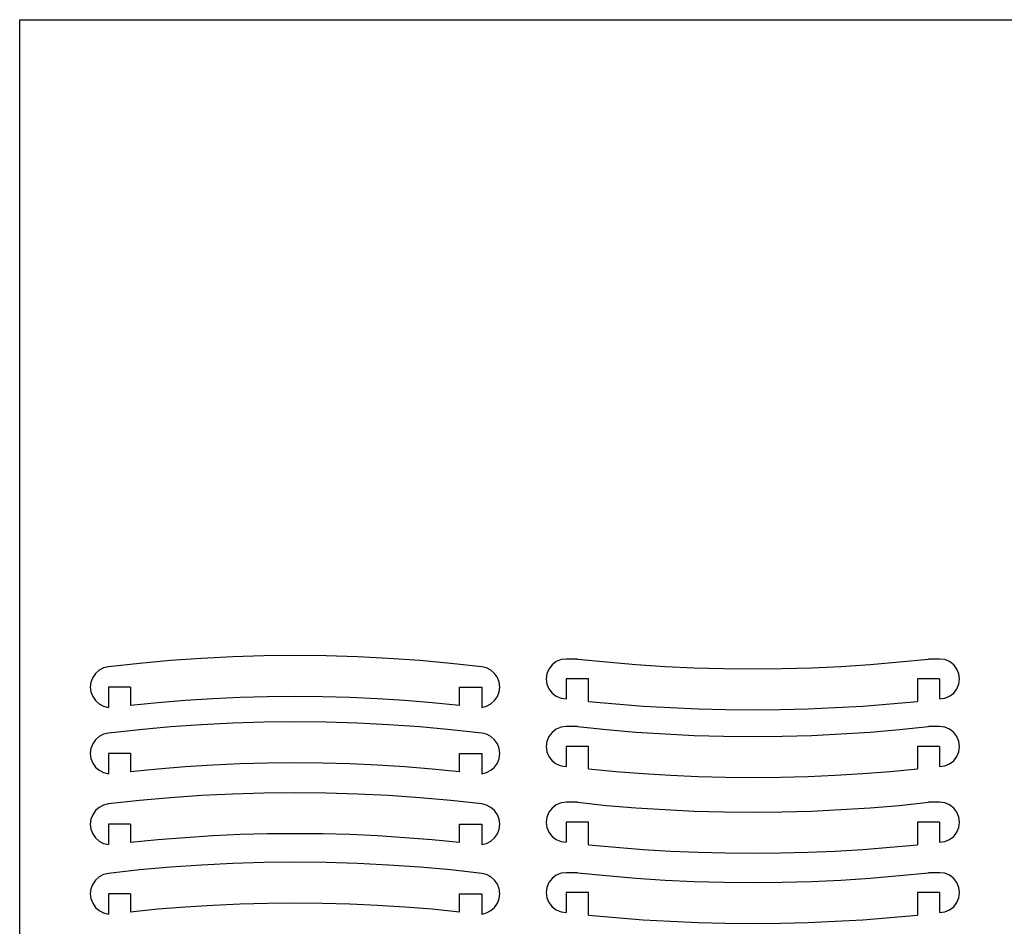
# Model space of a CAD drawing. Extents: x -123 to 123, y -118 to 118.
# Tile 3 of 6: x -123 to 0, y 4 to 118. Entities that reach past the tile are written whole.
import ezdxf

# ---------------------------------------------------------------- set-up
doc = ezdxf.new("R2010")
doc.units = 0
doc.header["$MEASUREMENT"] = 0
doc.layers.get('0').update_dxf_attribs({"linetype": 'CONTINUOUS'})

msp = doc.modelspace()

# ---------------------------------------------------------------- linework, layer by layer
for p, q in [((-123.21, 117.56), (123.21, 117.56)), ((-123.21, -117.56), (-123.21, 117.56)), ((-108.24, 36.97), (-112.12, 36.54)), ((-104.35, 37.32), (-108.24, 36.97)), ((-100.46, 37.59), (-104.35, 37.32)), ((-96.56, 37.79), (-100.46, 37.59)), ((-92.66, 37.9), (-96.56, 37.79)), ((-88.75, 37.94), (-92.66, 37.9)), ((-84.85, 37.9), (-88.75, 37.94)), ((-80.95, 37.79), (-84.85, 37.9)), ((-77.05, 37.59), (-80.95, 37.79)), ((-73.16, 37.32), (-77.05, 37.59)), ((-69.27, 36.97), (-73.16, 37.32)), ((-65.39, 36.54), (-69.27, 36.97)), ((-56.07, 37.18), (-56.59, 36.78)), ((-55.46, 37.43), (-56.07, 37.18)), ((-54.82, 37.51), (-55.46, 37.43)), ((-53.43, 37.51), (-54.82, 37.51)), ((-53.43, 37.51), (-49.78, 37.14)), ((-49.78, 37.14), (-46.12, 36.83)), ((-16.79, 36.83), (-13.13, 37.14)), ((-13.13, 37.14), (-9.48, 37.51)), ((-8.09, 37.51), (-9.48, 37.51)), ((-7.44, 37.43), (-8.09, 37.51)), ((-6.84, 37.18), (-7.44, 37.43)), ((-6.32, 36.78), (-6.84, 37.18)), ((-113.27, 36.11), (-113.73, 35.7)), ((-112.72, 36.4), (-113.27, 36.11)), ((-112.12, 36.54), (-112.72, 36.4)), ((-64.79, 36.4), (-65.39, 36.54)), ((-64.24, 36.11), (-64.79, 36.4)), ((-63.78, 35.7), (-64.24, 36.11)), ((-56.98, 36.26), (-57.23, 35.66)), ((-56.59, 36.78), (-56.98, 36.26)), ((-46.12, 36.83), (-42.46, 36.59)), ((-42.46, 36.59), (-38.79, 36.42)), ((-38.79, 36.42), (-35.12, 36.31)), ((-35.12, 36.31), (-31.45, 36.28)), ((-31.45, 36.28), (-27.78, 36.31)), ((-27.78, 36.31), (-24.11, 36.42)), ((-24.11, 36.42), (-20.45, 36.59)), ((-20.45, 36.59), (-16.79, 36.83)), ((-5.92, 36.26), (-6.32, 36.78)), ((-5.67, 35.66), (-5.92, 36.26)), ((-114.3, 34.61), (-114.38, 34)), ((-114.08, 35.19), (-114.3, 34.61)), ((-113.73, 35.7), (-114.08, 35.19)), ((-63.42, 35.19), (-63.78, 35.7)), ((-63.2, 34.61), (-63.42, 35.19)), ((-63.13, 34), (-63.2, 34.61)), ((-57.23, 35.66), (-57.32, 35.01)), ((-57.32, 35.01), (-57.23, 34.37)), ((-52.03, 35.01), (-54.82, 35.01)), ((-54.82, 35.01), (-54.82, 32.51)), ((-52.03, 32.21), (-52.03, 35.01)), ((-10.87, 35.01), (-10.87, 32.21)), ((-8.09, 35.01), (-10.87, 35.01)), ((-8.09, 35.01), (-8.09, 32.51)), ((-5.59, 35.01), (-5.67, 35.66)), ((-5.67, 34.37), (-5.59, 35.01)), ((-114.38, 34), (-114.3, 33.39)), ((-114.3, 33.39), (-114.08, 32.81)), ((-109.33, 34), (-112.12, 34)), ((-112.12, 34), (-112.12, 31.45)), ((-109.33, 34), (-109.33, 31.7)), ((-68.17, 34), (-65.39, 34)), ((-68.17, 31.7), (-68.17, 34)), ((-65.39, 34), (-65.39, 31.45)), ((-63.42, 32.81), (-63.2, 33.39)), ((-63.2, 33.39), (-63.13, 34)), ((-57.23, 34.37), (-56.98, 33.76)), ((-56.98, 33.76), (-56.59, 33.24)), ((-6.32, 33.24), (-5.92, 33.76)), ((-5.92, 33.76), (-5.67, 34.37)), ((-114.08, 32.81), (-113.73, 32.3)), ((-113.73, 32.3), (-113.27, 31.89)), ((-105.91, 32.04), (-109.33, 31.7)), ((-102.49, 32.32), (-105.91, 32.04)), ((-99.06, 32.54), (-102.49, 32.32)), ((-95.62, 32.69), (-99.06, 32.54)), ((-92.19, 32.78), (-95.62, 32.69)), ((-88.75, 32.81), (-92.19, 32.78)), ((-85.32, 32.78), (-88.75, 32.81)), ((-81.88, 32.69), (-85.32, 32.78)), ((-78.45, 32.54), (-81.88, 32.69)), ((-75.02, 32.32), (-78.45, 32.54)), ((-71.59, 32.04), (-75.02, 32.32)), ((-68.17, 31.7), (-71.59, 32.04)), ((-64.24, 31.89), (-63.78, 32.3)), ((-63.78, 32.3), (-63.42, 32.81)), ((-56.59, 33.24), (-56.07, 32.85)), ((-56.07, 32.85), (-55.46, 32.6)), ((-55.46, 32.6), (-54.82, 32.51)), ((-52.03, 32.21), (-48.61, 31.88)), ((-14.29, 31.88), (-10.87, 32.21)), ((-8.09, 32.51), (-7.44, 32.6)), ((-7.44, 32.6), (-6.84, 32.85)), ((-6.84, 32.85), (-6.32, 33.24)), ((-113.27, 31.89), (-112.72, 31.6)), ((-112.72, 31.6), (-112.12, 31.45)), ((-65.39, 31.45), (-64.79, 31.6)), ((-64.79, 31.6), (-64.24, 31.89)), ((-48.61, 31.88), (-45.19, 31.62)), ((-45.19, 31.62), (-41.76, 31.42)), ((-41.76, 31.42), (-38.32, 31.27)), ((-38.32, 31.27), (-34.89, 31.18)), ((-34.89, 31.18), (-31.45, 31.15)), ((-31.45, 31.15), (-28.02, 31.18)), ((-28.02, 31.18), (-24.58, 31.27)), ((-24.58, 31.27), (-21.15, 31.42)), ((-21.15, 31.42), (-17.72, 31.62)), ((-17.72, 31.62), (-14.29, 31.88)), ((-92.66, 29.59), (-96.56, 29.47)), ((-88.75, 29.63), (-92.66, 29.59)), ((-84.85, 29.59), (-88.75, 29.63)), ((-80.95, 29.47), (-84.85, 29.59)), ((-108.24, 28.66), (-112.12, 28.23)), ((-104.35, 29.01), (-108.24, 28.66)), ((-100.46, 29.28), (-104.35, 29.01)), ((-96.56, 29.47), (-100.46, 29.28)), ((-77.05, 29.28), (-80.95, 29.47)), ((-73.16, 29.01), (-77.05, 29.28)), ((-69.27, 28.66), (-73.16, 29.01)), ((-65.39, 28.23), (-69.27, 28.66)), ((-56.07, 28.72), (-56.59, 28.32)), ((-55.46, 28.97), (-56.07, 28.72)), ((-54.82, 29.05), (-55.46, 28.97)), ((-53.43, 29.05), (-54.82, 29.05)), ((-53.43, 29.05), (-49.78, 28.67)), ((-49.78, 28.67), (-46.12, 28.37)), ((-46.12, 28.37), (-42.46, 28.13)), ((-20.45, 28.13), (-16.79, 28.37)), ((-16.79, 28.37), (-13.13, 28.67)), ((-13.13, 28.67), (-9.48, 29.05)), ((-8.09, 29.05), (-9.48, 29.05)), ((-7.44, 28.97), (-8.09, 29.05)), ((-6.84, 28.72), (-7.44, 28.97)), ((-6.32, 28.32), (-6.84, 28.72)), ((-113.73, 27.39), (-114.08, 26.88)), ((-113.27, 27.8), (-113.73, 27.39)), ((-112.72, 28.09), (-113.27, 27.8)), ((-112.12, 28.23), (-112.72, 28.09)), ((-64.79, 28.09), (-65.39, 28.23)), ((-64.24, 27.8), (-64.79, 28.09)), ((-63.78, 27.39), (-64.24, 27.8)), ((-63.42, 26.88), (-63.78, 27.39)), ((-57.23, 27.2), (-57.32, 26.55)), ((-56.98, 27.8), (-57.23, 27.2)), ((-56.59, 28.32), (-56.98, 27.8)), ((-42.46, 28.13), (-38.79, 27.95)), ((-38.79, 27.95), (-35.12, 27.85)), ((-35.12, 27.85), (-31.45, 27.82)), ((-31.45, 27.82), (-27.78, 27.85)), ((-27.78, 27.85), (-24.11, 27.95)), ((-24.11, 27.95), (-20.45, 28.13)), ((-5.92, 27.8), (-6.32, 28.32)), ((-5.67, 27.2), (-5.92, 27.8)), ((-5.59, 26.55), (-5.67, 27.2)), ((-114.3, 26.3), (-114.38, 25.69)), ((-114.08, 26.88), (-114.3, 26.3)), ((-63.2, 26.3), (-63.42, 26.88)), ((-63.13, 25.69), (-63.2, 26.3)), ((-57.32, 26.55), (-57.23, 25.9)), ((-57.23, 25.9), (-56.98, 25.3)), ((-54.82, 26.55), (-54.82, 24.05)), ((-52.03, 26.55), (-54.82, 26.55)), ((-52.03, 23.75), (-52.03, 26.55)), ((-10.87, 26.55), (-10.87, 23.75)), ((-8.09, 26.55), (-10.87, 26.55)), ((-8.09, 26.55), (-8.09, 24.05)), ((-5.92, 25.3), (-5.67, 25.9)), ((-5.67, 25.9), (-5.59, 26.55)), ((-114.38, 25.69), (-114.3, 25.07)), ((-114.3, 25.07), (-114.08, 24.49)), ((-109.33, 25.69), (-112.12, 25.69)), ((-112.12, 25.69), (-112.12, 23.14)), ((-109.33, 25.69), (-109.33, 23.39)), ((-68.17, 25.69), (-65.39, 25.69)), ((-68.17, 23.39), (-68.17, 25.69)), ((-65.39, 25.69), (-65.39, 23.14)), ((-63.42, 24.49), (-63.2, 25.07)), ((-63.2, 25.07), (-63.13, 25.69)), ((-56.98, 25.3), (-56.59, 24.78)), ((-56.59, 24.78), (-56.07, 24.39)), ((-6.84, 24.39), (-6.32, 24.78)), ((-6.32, 24.78), (-5.92, 25.3)), ((-114.08, 24.49), (-113.73, 23.99)), ((-113.73, 23.99), (-113.27, 23.58)), ((-113.27, 23.58), (-112.72, 23.29)), ((-105.91, 23.73), (-109.33, 23.39)), ((-102.49, 24.01), (-105.91, 23.73)), ((-99.06, 24.22), (-102.49, 24.01)), ((-95.62, 24.38), (-99.06, 24.22)), ((-92.19, 24.47), (-95.62, 24.38)), ((-88.75, 24.5), (-92.19, 24.47)), ((-85.32, 24.47), (-88.75, 24.5)), ((-81.88, 24.38), (-85.32, 24.47)), ((-78.45, 24.22), (-81.88, 24.38)), ((-75.02, 24.01), (-78.45, 24.22)), ((-71.59, 23.73), (-75.02, 24.01)), ((-68.17, 23.39), (-71.59, 23.73)), ((-64.79, 23.29), (-64.24, 23.58)), ((-64.24, 23.58), (-63.78, 23.99)), ((-63.78, 23.99), (-63.42, 24.49)), ((-56.07, 24.39), (-55.46, 24.14)), ((-55.46, 24.14), (-54.82, 24.05)), ((-52.03, 23.75), (-48.61, 23.42)), ((-48.61, 23.42), (-45.19, 23.16)), ((-17.72, 23.16), (-14.29, 23.42)), ((-14.29, 23.42), (-10.87, 23.75)), ((-8.09, 24.05), (-7.44, 24.14)), ((-7.44, 24.14), (-6.84, 24.39)), ((-112.72, 23.29), (-112.12, 23.14)), ((-65.39, 23.14), (-64.79, 23.29)), ((-45.19, 23.16), (-41.76, 22.95)), ((-41.76, 22.95), (-38.32, 22.81)), ((-38.32, 22.81), (-34.89, 22.72)), ((-34.89, 22.72), (-31.45, 22.69)), ((-31.45, 22.69), (-28.02, 22.72)), ((-28.02, 22.72), (-24.58, 22.81)), ((-24.58, 22.81), (-21.15, 22.95)), ((-21.15, 22.95), (-17.72, 23.16)), ((-108.24, 19.8), (-112.12, 19.37)), ((-104.35, 20.15), (-108.24, 19.8)), ((-100.46, 20.42), (-104.35, 20.15)), ((-96.56, 20.61), (-100.46, 20.42)), ((-92.66, 20.73), (-96.56, 20.61)), ((-88.75, 20.77), (-92.66, 20.73)), ((-84.85, 20.73), (-88.75, 20.77)), ((-80.95, 20.61), (-84.85, 20.73)), ((-77.05, 20.42), (-80.95, 20.61)), ((-73.16, 20.15), (-77.05, 20.42)), ((-69.27, 19.8), (-73.16, 20.15)), ((-65.39, 19.37), (-69.27, 19.8)), ((-113.73, 18.53), (-114.08, 18.02)), ((-113.27, 18.94), (-113.73, 18.53)), ((-112.72, 19.22), (-113.27, 18.94)), ((-112.12, 19.37), (-112.72, 19.22)), ((-64.79, 19.22), (-65.39, 19.37)), ((-64.24, 18.94), (-64.79, 19.22)), ((-63.78, 18.53), (-64.24, 18.94)), ((-63.42, 18.02), (-63.78, 18.53)), ((-56.59, 18.84), (-56.98, 18.32)), ((-56.07, 19.24), (-56.59, 18.84)), ((-55.46, 19.49), (-56.07, 19.24)), ((-54.82, 19.57), (-55.46, 19.49)), ((-53.43, 19.57), (-54.82, 19.57)), ((-53.43, 19.57), (-49.78, 19.19)), ((-49.78, 19.19), (-46.12, 18.89)), ((-46.12, 18.89), (-42.46, 18.65)), ((-42.46, 18.65), (-38.79, 18.47)), ((-24.11, 18.47), (-20.45, 18.65)), ((-20.45, 18.65), (-16.79, 18.89)), ((-16.79, 18.89), (-13.13, 19.19)), ((-13.13, 19.19), (-9.48, 19.57)), ((-8.09, 19.57), (-9.48, 19.57)), ((-7.44, 19.49), (-8.09, 19.57)), ((-6.84, 19.24), (-7.44, 19.49)), ((-6.32, 18.84), (-6.84, 19.24)), ((-5.92, 18.32), (-6.32, 18.84)), ((-114.3, 17.44), (-114.38, 16.83)), ((-114.08, 18.02), (-114.3, 17.44)), ((-63.2, 17.44), (-63.42, 18.02)), ((-63.13, 16.83), (-63.2, 17.44)), ((-57.23, 17.72), (-57.32, 17.07)), ((-56.98, 18.32), (-57.23, 17.72)), ((-38.79, 18.47), (-35.12, 18.37)), ((-35.12, 18.37), (-31.45, 18.34)), ((-31.45, 18.34), (-27.78, 18.37)), ((-27.78, 18.37), (-24.11, 18.47)), ((-5.67, 17.72), (-5.92, 18.32)), ((-5.59, 17.07), (-5.67, 17.72)), ((-114.38, 16.83), (-114.3, 16.21)), ((-114.3, 16.21), (-114.08, 15.63)), ((-109.33, 16.83), (-112.12, 16.83)), ((-112.12, 16.83), (-112.12, 14.28)), ((-109.33, 16.83), (-109.33, 14.53)), ((-68.17, 16.83), (-65.39, 16.83)), ((-68.17, 14.53), (-68.17, 16.83)), ((-65.39, 16.83), (-65.39, 14.28)), ((-63.42, 15.63), (-63.2, 16.21)), ((-63.2, 16.21), (-63.13, 16.83)), ((-57.32, 17.07), (-57.23, 16.42)), ((-57.23, 16.42), (-56.98, 15.82)), ((-54.82, 17.07), (-54.82, 14.57)), ((-52.03, 17.07), (-54.82, 17.07)), ((-52.03, 14.26), (-52.03, 17.07)), ((-10.87, 17.07), (-10.87, 14.26)), ((-8.09, 17.07), (-10.87, 17.07)), ((-8.09, 17.07), (-8.09, 14.57)), ((-5.92, 15.82), (-5.67, 16.42)), ((-5.67, 16.42), (-5.59, 17.07)), ((-114.08, 15.63), (-113.73, 15.12)), ((-113.73, 15.12), (-113.27, 14.71)), ((-105.91, 14.87), (-109.33, 14.53)), ((-102.49, 15.14), (-105.91, 14.87)), ((-99.06, 15.36), (-102.49, 15.14)), ((-95.62, 15.52), (-99.06, 15.36)), ((-92.19, 15.61), (-95.62, 15.52)), ((-88.75, 15.64), (-92.19, 15.61)), ((-85.32, 15.61), (-88.75, 15.64)), ((-81.88, 15.52), (-85.32, 15.61)), ((-78.45, 15.36), (-81.88, 15.52)), ((-75.02, 15.14), (-78.45, 15.36)), ((-71.59, 14.87), (-75.02, 15.14)), ((-68.17, 14.53), (-71.59, 14.87)), ((-64.24, 14.71), (-63.78, 15.12)), ((-63.78, 15.12), (-63.42, 15.63)), ((-56.98, 15.82), (-56.59, 15.3)), ((-56.59, 15.3), (-56.07, 14.9)), ((-56.07, 14.9), (-55.46, 14.65)), ((-7.44, 14.65), (-6.84, 14.9)), ((-6.84, 14.9), (-6.32, 15.3)), ((-6.32, 15.3), (-5.92, 15.82)), ((-113.27, 14.71), (-112.72, 14.43)), ((-112.72, 14.43), (-112.12, 14.28)), ((-65.39, 14.28), (-64.79, 14.43)), ((-64.79, 14.43), (-64.24, 14.71)), ((-55.46, 14.65), (-54.82, 14.57)), ((-52.03, 14.26), (-48.61, 13.94)), ((-48.61, 13.94), (-45.19, 13.68)), ((-45.19, 13.68), (-41.76, 13.47)), ((-21.15, 13.47), (-17.72, 13.68)), ((-17.72, 13.68), (-14.29, 13.94)), ((-14.29, 13.94), (-10.87, 14.26)), ((-8.09, 14.57), (-7.44, 14.65)), ((-41.76, 13.47), (-38.32, 13.33)), ((-38.32, 13.33), (-34.89, 13.24)), ((-34.89, 13.24), (-31.45, 13.21)), ((-31.45, 13.21), (-28.02, 13.24)), ((-28.02, 13.24), (-24.58, 13.33)), ((-24.58, 13.33), (-21.15, 13.47)), ((-108.24, 11.1), (-112.12, 10.67)), ((-104.35, 11.45), (-108.24, 11.1)), ((-100.46, 11.72), (-104.35, 11.45)), ((-96.56, 11.91), (-100.46, 11.72)), ((-92.66, 12.03), (-96.56, 11.91)), ((-88.75, 12.07), (-92.66, 12.03)), ((-84.85, 12.03), (-88.75, 12.07)), ((-80.95, 11.91), (-84.85, 12.03)), ((-77.05, 11.72), (-80.95, 11.91)), ((-73.16, 11.45), (-77.05, 11.72)), ((-69.27, 11.1), (-73.16, 11.45)), ((-65.39, 10.67), (-69.27, 11.1)), ((-113.27, 10.24), (-113.73, 9.83)), ((-112.72, 10.52), (-113.27, 10.24)), ((-112.12, 10.67), (-112.72, 10.52)), ((-64.79, 10.52), (-65.39, 10.67)), ((-64.24, 10.24), (-64.79, 10.52)), ((-63.78, 9.83), (-64.24, 10.24)), ((-56.59, 10.03), (-56.98, 9.51)), ((-56.07, 10.43), (-56.59, 10.03)), ((-55.46, 10.68), (-56.07, 10.43)), ((-54.82, 10.76), (-55.46, 10.68)), ((-53.43, 10.76), (-54.82, 10.76)), ((-53.43, 10.76), (-49.78, 10.39)), ((-49.78, 10.39), (-46.12, 10.08)), ((-46.12, 10.08), (-42.46, 9.84)), ((-20.45, 9.84), (-16.79, 10.08)), ((-16.79, 10.08), (-13.13, 10.39)), ((-13.13, 10.39), (-9.48, 10.76)), ((-8.09, 10.76), (-9.48, 10.76)), ((-7.44, 10.68), (-8.09, 10.76)), ((-6.84, 10.43), (-7.44, 10.68)), ((-6.32, 10.03), (-6.84, 10.43)), ((-5.92, 9.51), (-6.32, 10.03)), ((-114.3, 8.74), (-114.38, 8.13)), ((-114.08, 9.32), (-114.3, 8.74)), ((-113.73, 9.83), (-114.08, 9.32)), ((-63.42, 9.32), (-63.78, 9.83)), ((-63.2, 8.74), (-63.42, 9.32)), ((-63.13, 8.13), (-63.2, 8.74)), ((-57.23, 8.91), (-57.32, 8.26)), ((-56.98, 9.51), (-57.23, 8.91)), ((-42.46, 9.84), (-38.79, 9.67)), ((-38.79, 9.67), (-35.12, 9.56)), ((-35.12, 9.56), (-31.45, 9.53)), ((-31.45, 9.53), (-27.78, 9.56)), ((-27.78, 9.56), (-24.11, 9.67)), ((-24.11, 9.67), (-20.45, 9.84)), ((-5.67, 8.91), (-5.92, 9.51)), ((-5.59, 8.26), (-5.67, 8.91)), ((-114.38, 8.13), (-114.3, 7.51)), ((-114.3, 7.51), (-114.08, 6.93)), ((-109.33, 8.13), (-112.12, 8.13)), ((-112.12, 8.13), (-112.12, 5.58)), ((-109.33, 8.13), (-109.33, 5.83)), ((-68.17, 5.83), (-68.17, 8.13)), ((-68.17, 8.13), (-65.39, 8.13)), ((-65.39, 8.13), (-65.39, 5.58)), ((-63.42, 6.93), (-63.2, 7.51)), ((-63.2, 7.51), (-63.13, 8.13)), ((-57.32, 8.26), (-57.23, 7.62)), ((-57.23, 7.62), (-56.98, 7.01)), ((-52.03, 8.26), (-54.82, 8.26)), ((-54.82, 8.26), (-54.82, 5.76)), ((-52.03, 5.46), (-52.03, 8.26)), ((-10.87, 8.26), (-10.87, 5.46)), ((-8.09, 8.26), (-10.87, 8.26)), ((-8.09, 8.26), (-8.09, 5.76)), ((-5.92, 7.01), (-5.67, 7.62)), ((-5.67, 7.62), (-5.59, 8.26)), ((-114.08, 6.93), (-113.73, 6.42)), ((-113.73, 6.42), (-113.27, 6.01)), ((-105.91, 6.17), (-109.33, 5.83)), ((-102.49, 6.45), (-105.91, 6.17)), ((-99.06, 6.66), (-102.49, 6.45)), ((-95.62, 6.82), (-99.06, 6.66)), ((-92.19, 6.91), (-95.62, 6.82)), ((-88.75, 6.94), (-92.19, 6.91)), ((-85.32, 6.91), (-88.75, 6.94)), ((-81.88, 6.82), (-85.32, 6.91)), ((-78.45, 6.66), (-81.88, 6.82)), ((-75.02, 6.45), (-78.45, 6.66)), ((-71.59, 6.17), (-75.02, 6.45)), ((-68.17, 5.83), (-71.59, 6.17)), ((-64.24, 6.01), (-63.78, 6.42)), ((-63.78, 6.42), (-63.42, 6.93)), ((-56.98, 7.01), (-56.59, 6.49)), ((-56.59, 6.49), (-56.07, 6.1)), ((-6.84, 6.1), (-6.32, 6.49)), ((-6.32, 6.49), (-5.92, 7.01)), ((-113.27, 6.01), (-112.72, 5.73)), ((-112.72, 5.73), (-112.12, 5.58)), ((-65.39, 5.58), (-64.79, 5.73)), ((-64.79, 5.73), (-64.24, 6.01)), ((-56.07, 6.1), (-55.46, 5.85)), ((-55.46, 5.85), (-54.82, 5.76)), ((-52.03, 5.46), (-48.61, 5.13)), ((-48.61, 5.13), (-45.19, 4.87)), ((-17.72, 4.87), (-14.29, 5.13)), ((-14.29, 5.13), (-10.87, 5.46)), ((-8.09, 5.76), (-7.44, 5.85)), ((-7.44, 5.85), (-6.84, 6.1)), ((-45.19, 4.87), (-41.76, 4.67)), ((-41.76, 4.67), (-38.32, 4.52)), ((-38.32, 4.52), (-34.89, 4.43)), ((-34.89, 4.43), (-31.45, 4.4)), ((-31.45, 4.4), (-28.02, 4.43)), ((-28.02, 4.43), (-24.58, 4.52)), ((-24.58, 4.52), (-21.15, 4.67)), ((-21.15, 4.67), (-17.72, 4.87))]:
    msp.add_line(p, q)

doc.saveas('drawing.dxf')
